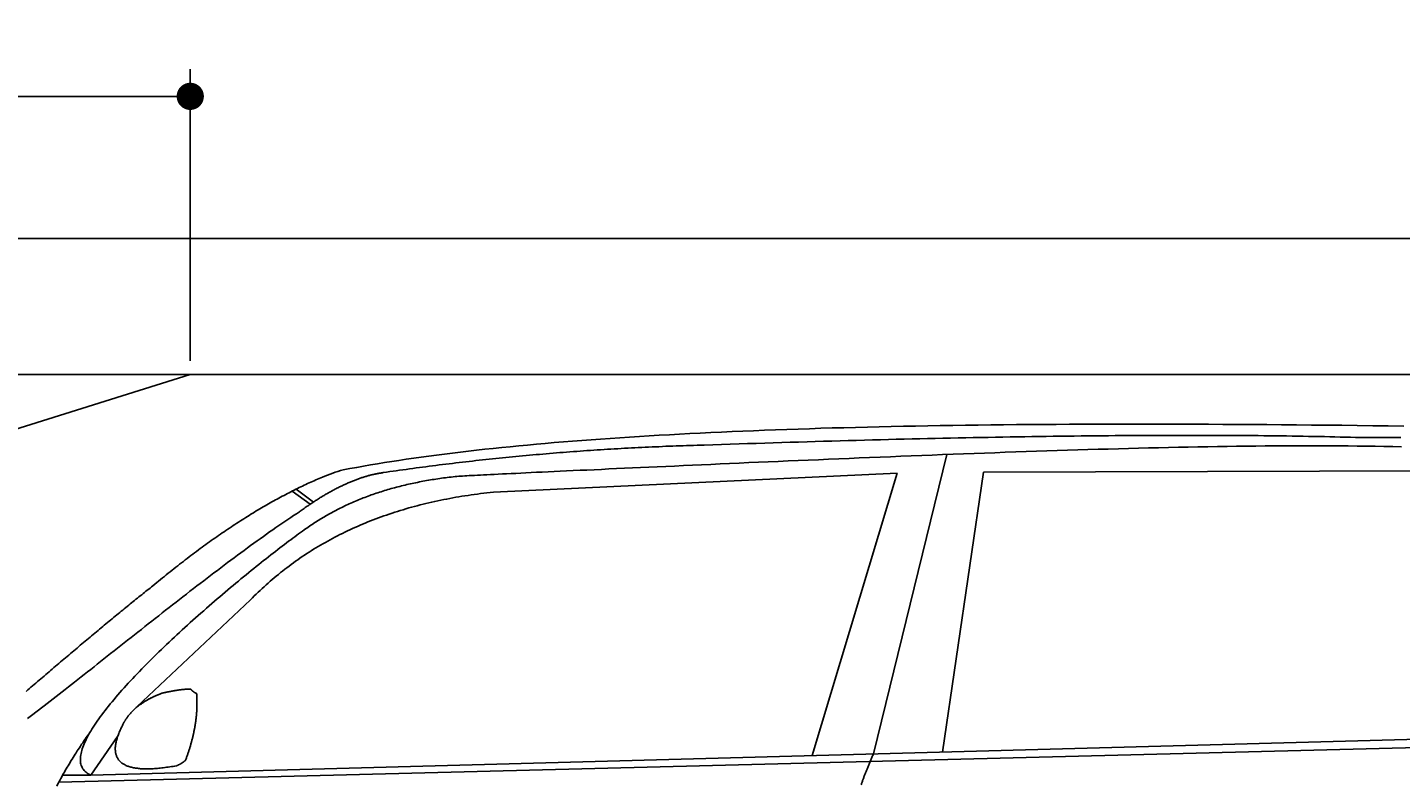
# Model space of a CAD drawing. Extents: x 562 to 7231, y 5817 to 11976.
# Tile 36 of 58: x 2434 to 4451, y 10863 to 11976. Entities that reach past the tile are written whole.
import ezdxf

# ---------------------------------------------------------------- set-up
doc = ezdxf.new("R2010")
doc.units = 0
doc.layers.get('0').update_dxf_attribs({"linetype": 'CONTINUOUS'})
doc.layers.get('DEFPOINTS').update_dxf_attribs({"linetype": 'CONTINUOUS'})
doc.layers.add('4', color=3, linetype='CONTINUOUS')
doc.layers.add('CAR', color=10, linetype='CONTINUOUS')
doc.styles.get("Standard").update_dxf_attribs({"font": 'ISOCP.SHX'})
doc.dimstyles.get("Standard").update_dxf_attribs({"dimscale": 5, "dimtxt": 0.18, "dimasz": 0.18, "dimexe": 0.18, "dimexo": 0.0625, "dimgap": 0.09, "dimtad": 0, "dimtih": 1, "dimtoh": 1, "dimzin": 0, "dimcen": 0.09, "dimazin": 3, "dimtfac": 1, "dimtofl": 0, "dimtmove": 0, "dimatfit": 3})

# ---------------------------------------------------------------- blocks, each defined once
blk = doc.blocks.new('PUNKT')
at = {"layer": '4', "color": 0, "linetype": 'BYBLOCK'}
blk.add_line((-0.5, 0), (-1, 0), dxfattribs=at)
at = {"layer": '4', "color": 0, "linetype": 'BYBLOCK', "const_width": 0.5}
blk.add_lwpolyline([(-0.25, 0, 1), (0.25, 0, 1)], format="xyb", close=True, dxfattribs=at)
blk = doc.blocks.new('*U26')
at = {"layer": '4', "color": 2}
blk.add_text('160', height=70, dxfattribs=at).set_placement((1806.2, 11904.6))
blk = doc.blocks.new('*D9')
at = {"layer": '4'}
for p, q in [((1072.8, 11485.9), (1072.8, 11914.6)), ((2672.8, 11485.9), (2672.8, 11914.6)), ((1112.8, 11874.6), (2632.8, 11874.6))]:
    blk.add_line(p, q, dxfattribs=at)
at = {"layer": 'DEFPOINTS', "color": 0}
for p in [(2672.8, 11874.6), (1072.8, 11465.9), (2672.8, 11465.9)]:
    blk.add_point(p, dxfattribs=at)
blk.add_blockref('*U26', (0, 0))
at = {"layer": '4', "xscale": 40, "yscale": 40, "zscale": 40, "rotation": 180}
blk.add_blockref('PUNKT', (1072.8, 11874.6), dxfattribs=at)
at = {"layer": '4', "xscale": 40, "yscale": 40, "zscale": 40}
blk.add_blockref('PUNKT', (2672.8, 11874.6), dxfattribs=at)

msp = doc.modelspace()

# ---------------------------------------------------------------- linework, layer by layer
for p, q in [((872.775, 11665.902), (6472.775, 11665.902)), ((6272.775, 11465.902), (1072.775, 11465.902)), ((1072.775, 10965.902), (2672.775, 11465.902))]:
    msp.add_line(p, q)
at = {"layer": 'CAR'}
for p, q in [((3784.008, 11348.413), (3676.356, 10908.532)), ((3711.351, 11320.752), (3118.064, 11293.056)), ((3586.347, 10906.089), (3711.351, 11320.752)), ((3777.977, 10911.289), (3837.895, 11322.21)), ((4539.644, 11324.559), (3837.895, 11322.21)), ((2828.368, 11297.548), (2853.766, 11278.566)), ((2822.622, 11294.679), (2848.685, 11275.181)), ((2761.302, 11134.891), (2594.62, 10978.003)), ((2479.776, 10867.166), (5122.245, 10934.307)), ((2526.504, 10877.327), (5177.467, 10949.268)), ((2566.113, 10934.062), (2526.504, 10877.327)), ((2526.504, 10877.327), (2485.266, 10877.305))]:
    msp.add_line(p, q, dxfattribs=at)
for points in [[(2897.59, 11325.7, 0), (2907.36, 11327.6, 0), (2917.25, 11329.4, 0), (2927.28, 11331.2, 0), (2937.43, 11333, 0), (2947.72, 11334.7, 0), (2958.14, 11336.4, 0), (2968.69, 11338.1, 0), (2979.37, 11339.7, 0), (2990.18, 11341.3, 0), (3001.13, 11342.9, 0), (3012.2, 11344.5, 0), (3023.41, 11346, 0), (3034.75, 11347.5, 0), (3046.23, 11349, 0), (3057.83, 11350.5, 0), (3069.57, 11351.9, 0), (3081.44, 11353.3, 0), (3093.45, 11354.7, 0), (3105.58, 11356, 0), (3117.86, 11357.3, 0), (3130.26, 11358.6, 0), (3142.8, 11359.9, 0), (3155.48, 11361.1, 0), (3168.28, 11362.3, 0), (3181.23, 11363.5, 0), (3194.3, 11364.7, 0), (3207.52, 11365.8, 0), (3220.86, 11366.9, 0), (3234.35, 11368, 0), (3247.96, 11369.1, 0), (3261.72, 11370.1, 0), (3275.61, 11371.1, 0), (3289.63, 11372.1, 0), (3303.79, 11373.1, 0), (3318.09, 11374, 0), (3332.53, 11374.9, 0), (3347.1, 11375.8, 0), (3361.81, 11376.7, 0), (3376.65, 11377.5, 0), (3391.63, 11378.3, 0), (3406.75, 11379.1, 0), (3422.01, 11379.9, 0), (3437.41, 11380.7, 0), (3452.94, 11381.4, 0), (3468.61, 11382.1, 0), (3484.42, 11382.8, 0), (3500.37, 11383.4, 0), (3516.46, 11384, 0), (3532.69, 11384.7, 0), (3549.05, 11385.2, 0), (3565.56, 11385.8, 0), (3582.2, 11386.3, 0), (3598.99, 11386.9, 0), (3615.91, 11387.4, 0), (3632.97, 11387.8, 0), (3650.18, 11388.3, 0), (3667.52, 11388.7, 0), (3685.01, 11389.1, 0), (3702.64, 11389.5, 0), (3720.4, 11389.9, 0), (3738.31, 11390.2, 0), (3756.36, 11390.6, 0), (3774.56, 11390.9, 0), (3792.89, 11391.2, 0), (3811.36, 11391.4, 0), (3829.98, 11391.7, 0), (3848.74, 11391.9, 0), (3867.64, 11392.1, 0), (3886.69, 11392.3, 0), (3905.88, 11392.4, 0), (3925.21, 11392.6, 0), (3944.68, 11392.7, 0), (3964.3, 11392.8, 0), (3984.06, 11392.9, 0), (4003.97, 11393, 0), (4024.01, 11393, 0), (4044.21, 11393, 0), (4064.55, 11393, 0), (4085.03, 11393, 0), (4105.65, 11393, 0), (4126.43, 11393, 0), (4147.34, 11392.9, 0), (4168.4, 11392.8, 0), (4189.61, 11392.7, 0), (4210.96, 11392.6, 0), (4232.46, 11392.5, 0), (4254.11, 11392.3, 0), (4275.9, 11392.1, 0), (4297.84, 11391.9, 0), (4319.92, 11391.7, 0), (4342.15, 11391.5, 0), (4364.53, 11391.3, 0), (4387.05, 11391, 0), (4409.73, 11390.7, 0), (4432.55, 11390.5, 0), (4455.51, 11390.1, 0)], [(4391.71, 11373.3, 0), (4384.34, 11373.5, 0), (4376.91, 11373.7, 0), (4369.42, 11373.9, 0), (4361.88, 11374, 0), (4354.27, 11374.2, 0), (4346.61, 11374.4, 0), (4338.88, 11374.6, 0), (4331.1, 11374.7, 0), (4323.26, 11374.9, 0), (4315.36, 11375, 0), (4307.4, 11375.2, 0), (4299.38, 11375.3, 0), (4291.3, 11375.4, 0), (4283.16, 11375.6, 0), (4274.97, 11375.7, 0), (4266.71, 11375.8, 0), (4258.4, 11375.9, 0), (4250.02, 11376, 0), (4241.59, 11376.1, 0), (4233.1, 11376.1, 0), (4224.54, 11376.2, 0), (4215.93, 11376.3, 0), (4207.26, 11376.3, 0), (4198.53, 11376.4, 0), (4189.75, 11376.4, 0), (4180.9, 11376.5, 0), (4171.99, 11376.5, 0), (4163.03, 11376.5, 0), (4154, 11376.5, 0), (4144.92, 11376.5, 0), (4135.77, 11376.5, 0), (4126.57, 11376.5, 0), (4117.31, 11376.5, 0), (4107.99, 11376.5, 0), (4098.61, 11376.5, 0), (4089.17, 11376.4, 0), (4079.67, 11376.4, 0), (4070.11, 11376.3, 0), (4060.49, 11376.3, 0), (4050.82, 11376.2, 0), (4041.08, 11376.2, 0), (4031.29, 11376.1, 0), (4021.43, 11376, 0), (4011.52, 11375.9, 0), (4001.55, 11375.8, 0), (3991.52, 11375.7, 0), (3981.43, 11375.6, 0), (3971.28, 11375.5, 0), (3961.07, 11375.4, 0), (3950.8, 11375.3, 0), (3940.48, 11375.1, 0), (3930.09, 11375, 0), (3919.64, 11374.8, 0), (3909.14, 11374.7, 0), (3898.58, 11374.5, 0), (3887.95, 11374.3, 0), (3877.27, 11374.2, 0), (3866.53, 11374, 0), (3855.73, 11373.8, 0), (3844.87, 11373.6, 0), (3833.95, 11373.4, 0), (3822.97, 11373.2, 0), (3811.94, 11372.9, 0), (3800.84, 11372.7, 0), (3789.69, 11372.5, 0), (3778.47, 11372.2, 0), (3767.2, 11372, 0), (3755.86, 11371.7, 0), (3744.47, 11371.5, 0), (3733.02, 11371.2, 0), (3721.51, 11370.9, 0), (3709.94, 11370.7, 0), (3698.31, 11370.4, 0), (3686.62, 11370.1, 0), (3674.88, 11369.8, 0), (3663.07, 11369.5, 0), (3651.21, 11369.1, 0), (3639.28, 11368.8, 0), (3627.3, 11368.5, 0), (3615.25, 11368.1, 0), (3603.15, 11367.8, 0), (3590.99, 11367.5, 0), (3578.77, 11367.1, 0), (3566.49, 11366.7, 0), (3554.15, 11366.4, 0), (3541.75, 11366, 0), (3529.3, 11365.6, 0), (3516.78, 11365.2, 0), (3504.2, 11364.8, 0), (3491.57, 11364.4, 0), (3478.88, 11364, 0), (3466.12, 11363.6, 0), (3453.31, 11363.1, 0), (3440.44, 11362.7, 0), (3427.51, 11362.3, 0)], [(3427.51, 11362.3, 0), (3422.4, 11362.1, 0), (3417.29, 11362, 0), (3412.19, 11361.8, 0), (3407.09, 11361.7, 0), (3401.99, 11361.5, 0), (3396.9, 11361.3, 0), (3391.81, 11361.1, 0), (3386.72, 11361, 0), (3381.64, 11360.8, 0), (3376.56, 11360.6, 0), (3371.48, 11360.4, 0), (3366.41, 11360.2, 0), (3361.34, 11359.9, 0), (3356.27, 11359.7, 0), (3351.2, 11359.5, 0), (3346.14, 11359.3, 0), (3341.08, 11359, 0), (3336.03, 11358.8, 0), (3330.97, 11358.5, 0), (3325.93, 11358.3, 0), (3320.88, 11358, 0), (3315.84, 11357.7, 0), (3310.8, 11357.5, 0), (3305.76, 11357.2, 0), (3300.73, 11356.9, 0), (3295.7, 11356.6, 0), (3290.67, 11356.3, 0), (3285.64, 11356, 0), (3280.62, 11355.7, 0), (3275.61, 11355.4, 0), (3270.59, 11355.1, 0), (3265.58, 11354.7, 0), (3260.57, 11354.4, 0), (3255.57, 11354.1, 0), (3250.56, 11353.7, 0), (3245.57, 11353.4, 0), (3240.57, 11353, 0), (3235.58, 11352.6, 0), (3230.59, 11352.3, 0), (3225.6, 11351.9, 0), (3220.62, 11351.5, 0), (3215.64, 11351.1, 0), (3210.66, 11350.7, 0), (3205.69, 11350.3, 0), (3200.72, 11349.9, 0), (3195.75, 11349.5, 0), (3190.79, 11349.1, 0), (3185.82, 11348.6, 0), (3180.87, 11348.2, 0), (3175.91, 11347.8, 0), (3170.96, 11347.3, 0), (3166.01, 11346.9, 0), (3161.07, 11346.4, 0), (3156.12, 11345.9, 0), (3151.18, 11345.5, 0), (3146.25, 11345, 0), (3141.32, 11344.5, 0), (3136.39, 11344, 0), (3131.46, 11343.5, 0), (3126.54, 11343, 0), (3121.62, 11342.5, 0), (3116.7, 11342, 0), (3111.78, 11341.5, 0), (3106.87, 11341, 0), (3101.97, 11340.5, 0), (3097.06, 11339.9, 0), (3092.16, 11339.4, 0), (3087.26, 11338.8, 0), (3082.37, 11338.3, 0), (3077.47, 11337.7, 0), (3072.59, 11337.2, 0), (3067.7, 11336.6, 0), (3062.82, 11336, 0), (3057.94, 11335.4, 0), (3053.06, 11334.8, 0), (3048.19, 11334.2, 0), (3043.32, 11333.6, 0), (3038.45, 11333, 0), (3033.59, 11332.4, 0), (3028.73, 11331.8, 0), (3023.87, 11331.2, 0), (3019.02, 11330.5, 0), (3014.17, 11329.9, 0), (3009.32, 11329.2, 0), (3004.47, 11328.6, 0), (2999.63, 11327.9, 0), (2994.79, 11327.3, 0), (2989.96, 11326.6, 0), (2985.13, 11325.9, 0), (2980.3, 11325.2, 0), (2975.47, 11324.6, 0), (2970.65, 11323.9, 0), (2965.83, 11323.2, 0), (2961.01, 11322.5, 0), (2956.2, 11321.8, 0)], [(3067.47, 11316.5, 0), (3070.08, 11316.7, 0), (3072.9, 11316.8, 0), (3075.93, 11317, 0), (3079.18, 11317.2, 0), (3082.66, 11317.3, 0), (3086.37, 11317.5, 0), (3090.33, 11317.7, 0), (3094.53, 11318, 0), (3098.99, 11318.2, 0), (3103.7, 11318.4, 0), (3108.67, 11318.7, 0), (3113.91, 11318.9, 0), (3119.42, 11319.2, 0), (3125.19, 11319.5, 0), (3131.25, 11319.8, 0), (3137.57, 11320.1, 0), (3144.18, 11320.4, 0), (3151.07, 11320.7, 0), (3158.24, 11321.1, 0), (3165.69, 11321.4, 0), (3173.42, 11321.8, 0), (3181.43, 11322.2, 0), (3189.73, 11322.6, 0), (3198.3, 11323, 0), (3207.16, 11323.4, 0), (3216.29, 11323.8, 0), (3225.7, 11324.3, 0), (3235.39, 11324.7, 0), (3245.34, 11325.2, 0), (3255.56, 11325.6, 0), (3266.04, 11326.1, 0), (3276.79, 11326.6, 0), (3287.79, 11327.1, 0), (3299.03, 11327.7, 0), (3310.53, 11328.2, 0), (3322.26, 11328.7, 0), (3334.22, 11329.3, 0), (3346.41, 11329.8, 0), (3358.82, 11330.4, 0), (3371.44, 11330.9, 0), (3384.27, 11331.5, 0), (3397.29, 11332.1, 0), (3410.5, 11332.7, 0), (3423.89, 11333.3, 0), (3437.45, 11333.9, 0), (3451.17, 11334.5, 0), (3465.05, 11335.1, 0), (3479.06, 11335.7, 0), (3493.21, 11336.4, 0), (3507.49, 11337, 0), (3521.89, 11337.6, 0), (3536.4, 11338.2, 0), (3551.02, 11338.9, 0), (3565.73, 11339.5, 0), (3580.53, 11340.1, 0), (3595.41, 11340.8, 0), (3610.37, 11341.4, 0), (3625.39, 11342, 0), (3640.47, 11342.7, 0), (3655.62, 11343.3, 0), (3670.8, 11343.9, 0), (3686.04, 11344.5, 0), (3701.3, 11345.2, 0), (3716.6, 11345.8, 0), (3731.92, 11346.4, 0), (3747.26, 11347, 0), (3762.62, 11347.6, 0), (3777.98, 11348.2, 0), (3793.35, 11348.8, 0), (3808.72, 11349.4, 0), (3824.08, 11349.9, 0), (3839.43, 11350.5, 0), (3854.76, 11351, 0), (3870.08, 11351.6, 0), (3885.37, 11352.1, 0), (3900.64, 11352.7, 0), (3915.87, 11353.2, 0), (3931.07, 11353.7, 0), (3946.24, 11354.2, 0), (3961.36, 11354.7, 0), (3976.44, 11355.1, 0), (3991.47, 11355.6, 0), (4006.45, 11356, 0), (4021.39, 11356.4, 0), (4036.26, 11356.9, 0), (4051.08, 11357.3, 0), (4065.84, 11357.6, 0), (4080.55, 11358, 0), (4095.18, 11358.4, 0), (4109.76, 11358.7, 0), (4124.27, 11359, 0), (4138.71, 11359.3, 0), (4153.09, 11359.6, 0), (4167.4, 11359.8, 0), (4181.64, 11360.1, 0), (4195.81, 11360.3, 0), (4209.91, 11360.5, 0), (4223.93, 11360.6, 0), (4237.89, 11360.8, 0), (4251.78, 11360.9, 0), (4265.6, 11361, 0), (4279.35, 11361.1, 0), (4293.03, 11361.1, 0), (4306.64, 11361.2, 0), (4320.19, 11361.2, 0), (4333.67, 11361.1, 0), (4347.08, 11361.1, 0), (4360.43, 11361, 0), (4373.72, 11360.9, 0), (4386.94, 11360.8, 0), (4400.1, 11360.6, 0), (4413.2, 11360.4, 0), (4426.24, 11360.2, 0), (4439.21, 11360, 0), (4452.13, 11359.7, 0)], [(4450.95, 11373.3, 0), (4441.17, 11373.3, 0), (4431.36, 11373.3, 0), (4421.5, 11373.3, 0), (4411.61, 11373.3, 0), (4401.68, 11373.3, 0), (4391.71, 11373.3, 0)], [(2956.2, 11321.8, 0), (2955.04, 11321.6, 0), (2953.87, 11321.4, 0), (2952.7, 11321.2, 0), (2951.53, 11321, 0), (2950.36, 11320.8, 0), (2949.18, 11320.6, 0), (2948, 11320.4, 0), (2946.82, 11320.2, 0), (2945.63, 11319.9, 0), (2944.45, 11319.7, 0), (2943.25, 11319.4, 0), (2942.06, 11319.1, 0), (2940.86, 11318.8, 0), (2939.66, 11318.6, 0), (2938.46, 11318.3, 0), (2937.26, 11318, 0), (2936.05, 11317.6, 0), (2934.84, 11317.3, 0), (2933.62, 11317, 0), (2932.41, 11316.6, 0), (2931.19, 11316.3, 0), (2929.97, 11315.9, 0), (2928.74, 11315.5, 0), (2927.51, 11315.2, 0), (2926.28, 11314.8, 0), (2925.05, 11314.4, 0), (2923.81, 11314, 0), (2922.57, 11313.5, 0), (2921.33, 11313.1, 0), (2920.09, 11312.7, 0), (2918.84, 11312.2, 0), (2917.59, 11311.8, 0), (2916.33, 11311.3, 0), (2915.08, 11310.8, 0), (2913.82, 11310.3, 0), (2912.55, 11309.8, 0), (2911.29, 11309.3, 0), (2910.02, 11308.8, 0), (2908.75, 11308.3, 0), (2907.48, 11307.8, 0), (2906.2, 11307.2, 0), (2904.92, 11306.7, 0), (2903.64, 11306.1, 0), (2902.35, 11305.5, 0), (2901.07, 11305, 0), (2899.78, 11304.4, 0), (2898.48, 11303.8, 0), (2897.19, 11303.2, 0), (2895.89, 11302.6, 0), (2894.59, 11301.9, 0), (2893.28, 11301.3, 0), (2891.97, 11300.7, 0), (2890.66, 11300, 0), (2889.35, 11299.3, 0), (2888.03, 11298.7, 0), (2886.71, 11298, 0), (2885.39, 11297.3, 0), (2884.07, 11296.6, 0), (2882.74, 11295.9, 0), (2881.41, 11295.2, 0), (2880.07, 11294.4, 0), (2878.74, 11293.7, 0), (2877.4, 11293, 0), (2876.06, 11292.2, 0), (2874.71, 11291.4, 0), (2873.36, 11290.7, 0), (2872.01, 11289.9, 0), (2870.66, 11289.1, 0), (2869.3, 11288.3, 0), (2867.95, 11287.5, 0), (2866.58, 11286.7, 0), (2865.22, 11285.8, 0), (2863.85, 11285, 0), (2862.48, 11284.1, 0), (2861.11, 11283.3, 0), (2859.73, 11282.4, 0), (2858.35, 11281.5, 0), (2856.97, 11280.7, 0), (2855.59, 11279.8, 0), (2854.2, 11278.8, 0), (2852.81, 11277.9, 0), (2851.41, 11277, 0), (2850.02, 11276.1, 0), (2848.62, 11275.1, 0), (2847.22, 11274.2, 0), (2845.81, 11273.2, 0), (2844.41, 11272.3, 0), (2842.99, 11271.3, 0), (2841.58, 11270.3, 0), (2840.17, 11269.3, 0), (2838.75, 11268.3, 0), (2837.33, 11267.3, 0), (2835.9, 11266.2, 0), (2834.47, 11265.2, 0), (2833.04, 11264.2, 0)], [(2840.11, 11237.6, 0), (2842.03, 11239, 0), (2843.95, 11240.3, 0), (2845.89, 11241.7, 0), (2847.83, 11243, 0), (2849.79, 11244.4, 0), (2851.76, 11245.7, 0), (2853.73, 11247, 0), (2855.72, 11248.3, 0), (2857.72, 11249.6, 0), (2859.72, 11250.8, 0), (2861.74, 11252.1, 0), (2863.77, 11253.3, 0), (2865.81, 11254.6, 0), (2867.85, 11255.8, 0), (2869.91, 11257, 0), (2871.98, 11258.2, 0), (2874.06, 11259.4, 0), (2876.15, 11260.6, 0), (2878.24, 11261.7, 0), (2880.35, 11262.9, 0), (2882.47, 11264, 0), (2884.6, 11265.2, 0), (2886.74, 11266.3, 0), (2888.89, 11267.4, 0), (2891.05, 11268.5, 0), (2893.22, 11269.6, 0), (2895.4, 11270.7, 0), (2897.59, 11271.7, 0), (2899.79, 11272.8, 0), (2902, 11273.8, 0), (2904.22, 11274.8, 0), (2906.45, 11275.9, 0), (2908.69, 11276.9, 0), (2910.94, 11277.9, 0), (2913.2, 11278.8, 0), (2915.47, 11279.8, 0), (2917.75, 11280.8, 0), (2920.05, 11281.7, 0), (2922.35, 11282.6, 0), (2924.66, 11283.6, 0), (2926.98, 11284.5, 0), (2929.31, 11285.4, 0), (2931.66, 11286.3, 0), (2934.01, 11287.1, 0), (2936.37, 11288, 0), (2938.75, 11288.9, 0), (2941.13, 11289.7, 0), (2943.52, 11290.5, 0), (2945.93, 11291.4, 0), (2948.34, 11292.2, 0), (2950.76, 11293, 0), (2953.2, 11293.7, 0), (2955.64, 11294.5, 0), (2958.1, 11295.3, 0), (2960.56, 11296, 0), (2963.03, 11296.8, 0), (2965.52, 11297.5, 0), (2968.01, 11298.2, 0), (2970.52, 11298.9, 0), (2973.03, 11299.6, 0), (2975.56, 11300.3, 0), (2978.1, 11301, 0), (2980.64, 11301.6, 0), (2983.2, 11302.3, 0), (2985.76, 11302.9, 0), (2988.34, 11303.5, 0), (2990.93, 11304.1, 0), (2993.52, 11304.7, 0), (2996.13, 11305.3, 0), (2998.75, 11305.9, 0), (3001.37, 11306.5, 0), (3004.01, 11307, 0), (3006.66, 11307.5, 0), (3009.32, 11308.1, 0), (3011.98, 11308.6, 0), (3014.66, 11309.1, 0), (3017.35, 11309.6, 0), (3020.05, 11310.1, 0), (3022.76, 11310.5, 0), (3025.48, 11311, 0), (3028.2, 11311.5, 0), (3030.94, 11311.9, 0), (3033.69, 11312.3, 0), (3036.45, 11312.7, 0), (3039.22, 11313.1, 0), (3042, 11313.5, 0), (3044.79, 11313.9, 0), (3047.59, 11314.3, 0), (3050.4, 11314.6, 0), (3053.22, 11315, 0), (3056.05, 11315.3, 0), (3058.89, 11315.6, 0), (3061.74, 11315.9, 0), (3064.6, 11316.2, 0), (3067.47, 11316.5, 0)], [(2617.76, 11155.4, 0), (2620.61, 11157.7, 0), (2623.45, 11160.1, 0), (2626.28, 11162.4, 0), (2629.11, 11164.7, 0), (2631.94, 11167, 0), (2634.76, 11169.3, 0), (2637.57, 11171.6, 0), (2640.38, 11173.9, 0), (2643.19, 11176.1, 0), (2645.99, 11178.4, 0), (2648.79, 11180.6, 0), (2651.58, 11182.8, 0), (2654.37, 11185, 0), (2657.15, 11187.1, 0), (2659.93, 11189.3, 0), (2662.7, 11191.4, 0), (2665.47, 11193.6, 0), (2668.23, 11195.7, 0), (2670.99, 11197.8, 0), (2673.75, 11199.9, 0), (2676.5, 11202, 0), (2679.24, 11204, 0), (2681.98, 11206.1, 0), (2684.72, 11208.1, 0), (2687.45, 11210.1, 0), (2690.18, 11212.1, 0), (2692.9, 11214.1, 0), (2695.62, 11216.1, 0), (2698.33, 11218, 0), (2701.04, 11220, 0), (2703.74, 11221.9, 0), (2706.44, 11223.8, 0), (2709.13, 11225.7, 0), (2711.82, 11227.6, 0), (2714.5, 11229.4, 0), (2717.18, 11231.3, 0), (2719.86, 11233.1, 0), (2722.53, 11235, 0), (2725.19, 11236.8, 0), (2727.85, 11238.6, 0), (2730.51, 11240.4, 0), (2733.16, 11242.1, 0), (2735.81, 11243.9, 0), (2738.45, 11245.6, 0), (2741.09, 11247.3, 0), (2743.72, 11249.1, 0), (2746.35, 11250.8, 0), (2748.97, 11252.4, 0), (2751.59, 11254.1, 0), (2754.2, 11255.8, 0), (2756.81, 11257.4, 0), (2759.41, 11259, 0), (2762.01, 11260.6, 0), (2764.61, 11262.2, 0), (2767.2, 11263.8, 0), (2769.78, 11265.4, 0), (2772.37, 11266.9, 0), (2774.94, 11268.4, 0), (2777.51, 11270, 0), (2780.08, 11271.5, 0), (2782.64, 11273, 0), (2785.2, 11274.4, 0), (2787.75, 11275.9, 0), (2790.3, 11277.4, 0), (2792.84, 11278.8, 0), (2795.38, 11280.2, 0), (2797.92, 11281.6, 0), (2800.44, 11283, 0), (2802.97, 11284.4, 0), (2805.49, 11285.7, 0), (2808, 11287.1, 0), (2810.51, 11288.4, 0), (2813.02, 11289.7, 0), (2815.52, 11291, 0), (2818.02, 11292.3, 0), (2820.51, 11293.6, 0), (2823, 11294.9, 0), (2825.48, 11296.1, 0), (2827.96, 11297.3, 0), (2830.43, 11298.6, 0), (2832.9, 11299.8, 0), (2835.36, 11301, 0), (2837.82, 11302.1, 0), (2840.27, 11303.3, 0), (2842.72, 11304.4, 0), (2845.17, 11305.6, 0), (2847.61, 11306.7, 0), (2850.04, 11307.8, 0), (2852.47, 11308.9, 0), (2854.9, 11309.9, 0), (2857.32, 11311, 0), (2859.74, 11312, 0), (2862.15, 11313.1, 0), (2864.55, 11314.1, 0), (2866.96, 11315.1, 0)], [(3118.06, 11293.1, 0), (3113.35, 11292.6, 0), (3108.65, 11292, 0), (3103.97, 11291.5, 0), (3099.32, 11290.9, 0), (3094.68, 11290.3, 0), (3090.06, 11289.7, 0), (3085.47, 11289.1, 0), (3080.9, 11288.4, 0), (3076.34, 11287.7, 0), (3071.81, 11287, 0), (3067.3, 11286.2, 0), (3062.8, 11285.5, 0), (3058.33, 11284.7, 0), (3053.88, 11283.8, 0), (3049.45, 11283, 0), (3045.04, 11282.1, 0), (3040.65, 11281.2, 0), (3036.28, 11280.3, 0), (3031.93, 11279.4, 0), (3027.6, 11278.4, 0), (3023.29, 11277.4, 0), (3019, 11276.4, 0), (3014.74, 11275.3, 0), (3010.49, 11274.3, 0), (3006.26, 11273.2, 0), (3002.06, 11272.1, 0), (2997.87, 11270.9, 0), (2993.71, 11269.8, 0), (2989.56, 11268.6, 0), (2985.44, 11267.3, 0), (2981.33, 11266.1, 0), (2977.25, 11264.8, 0), (2973.19, 11263.5, 0), (2969.15, 11262.2, 0), (2965.13, 11260.9, 0), (2961.12, 11259.5, 0), (2957.14, 11258.1, 0), (2953.18, 11256.7, 0), (2949.24, 11255.3, 0), (2945.32, 11253.8, 0), (2941.43, 11252.3, 0), (2937.55, 11250.8, 0), (2933.69, 11249.3, 0), (2929.85, 11247.7, 0), (2926.04, 11246.1, 0), (2922.24, 11244.5, 0), (2918.46, 11242.8, 0), (2914.71, 11241.2, 0), (2910.97, 11239.5, 0), (2907.26, 11237.8, 0), (2903.57, 11236, 0), (2899.89, 11234.3, 0), (2896.24, 11232.5, 0), (2892.61, 11230.7, 0), (2888.99, 11228.8, 0), (2885.4, 11227, 0), (2881.83, 11225.1, 0), (2878.28, 11223.2, 0), (2874.75, 11221.2, 0), (2871.24, 11219.3, 0), (2867.75, 11217.3, 0), (2864.28, 11215.3, 0), (2860.83, 11213.2, 0), (2857.41, 11211.2, 0), (2854, 11209.1, 0), (2850.61, 11207, 0), (2847.25, 11204.8, 0), (2843.9, 11202.7, 0), (2840.58, 11200.5, 0), (2837.27, 11198.3, 0), (2833.99, 11196, 0), (2830.72, 11193.8, 0), (2827.48, 11191.5, 0), (2824.26, 11189.2, 0), (2821.05, 11186.8, 0), (2817.87, 11184.5, 0), (2814.71, 11182.1, 0), (2811.57, 11179.7, 0), (2808.45, 11177.2, 0), (2805.35, 11174.8, 0), (2802.27, 11172.3, 0), (2799.21, 11169.8, 0), (2796.17, 11167.2, 0), (2793.15, 11164.7, 0), (2790.15, 11162.1, 0), (2787.18, 11159.5, 0), (2784.22, 11156.9, 0), (2781.28, 11154.2, 0), (2778.37, 11151.5, 0), (2775.47, 11148.8, 0), (2772.6, 11146.1, 0), (2769.74, 11143.3, 0), (2766.91, 11140.5, 0), (2764.09, 11137.7, 0), (2761.3, 11134.9, 0)], [(2433.59, 10960.4, 0), (2437.59, 10963.4, 0), (2441.64, 10966.5, 0), (2445.73, 10969.6, 0), (2449.88, 10972.8, 0), (2454.08, 10976, 0), (2458.32, 10979.3, 0), (2462.6, 10982.6, 0), (2466.93, 10985.9, 0), (2471.3, 10989.3, 0), (2475.71, 10992.8, 0), (2480.16, 10996.2, 0), (2484.65, 10999.7, 0), (2489.18, 11003.3, 0), (2493.74, 11006.8, 0), (2498.34, 11010.4, 0), (2502.98, 11014.1, 0), (2507.64, 11017.8, 0), (2512.34, 11021.5, 0), (2517.07, 11025.2, 0), (2521.82, 11028.9, 0), (2526.61, 11032.7, 0), (2531.42, 11036.5, 0), (2536.26, 11040.3, 0), (2541.12, 11044.2, 0), (2546.01, 11048.1, 0), (2550.92, 11051.9, 0), (2555.85, 11055.9, 0), (2560.8, 11059.8, 0), (2565.76, 11063.7, 0), (2570.75, 11067.6, 0), (2575.75, 11071.6, 0), (2580.77, 11075.6, 0), (2585.8, 11079.6, 0), (2590.84, 11083.5, 0), (2595.89, 11087.5, 0), (2600.96, 11091.5, 0), (2606.03, 11095.5, 0), (2611.11, 11099.5, 0), (2616.2, 11103.6, 0), (2621.3, 11107.6, 0), (2626.4, 11111.6, 0), (2631.5, 11115.6, 0), (2636.6, 11119.6, 0), (2641.71, 11123.6, 0), (2646.81, 11127.6, 0), (2651.92, 11131.5, 0), (2657.02, 11135.5, 0), (2662.11, 11139.5, 0), (2667.2, 11143.4, 0), (2672.29, 11147.4, 0), (2677.37, 11151.3, 0), (2682.44, 11155.2, 0), (2687.5, 11159.1, 0), (2692.55, 11163, 0), (2697.58, 11166.8, 0), (2702.6, 11170.6, 0), (2707.61, 11174.5, 0), (2712.61, 11178.2, 0), (2717.58, 11182, 0), (2722.54, 11185.7, 0), (2727.48, 11189.5, 0), (2732.4, 11193.1, 0), (2737.3, 11196.8, 0), (2742.17, 11200.4, 0), (2747.02, 11204, 0), (2751.84, 11207.5, 0), (2756.64, 11211.1, 0), (2761.41, 11214.5, 0), (2766.16, 11218, 0), (2770.87, 11221.4, 0), (2775.55, 11224.7, 0), (2780.2, 11228.1, 0), (2784.81, 11231.3, 0), (2789.4, 11234.6, 0), (2793.94, 11237.8, 0), (2798.45, 11240.9, 0), (2802.92, 11244, 0), (2807.35, 11247, 0), (2811.74, 11250, 0), (2816.09, 11253, 0), (2820.4, 11255.8, 0), (2824.66, 11258.7, 0), (2828.87, 11261.4, 0), (2833.04, 11264.2, 0)], [(2526.5, 10877.3, 0), (2524.59, 10878.3, 0), (2522.81, 10879.3, 0), (2521.16, 10880.3, 0), (2519.65, 10881.5, 0), (2518.27, 10882.7, 0), (2517.02, 10884, 0), (2515.9, 10885.4, 0), (2514.91, 10886.8, 0), (2514.04, 10888.3, 0), (2513.29, 10889.9, 0), (2512.67, 10891.6, 0), (2512.17, 10893.3, 0), (2511.79, 10895, 0), (2511.52, 10896.9, 0), (2511.37, 10898.8, 0), (2511.34, 10900.7, 0), (2511.41, 10902.7, 0), (2511.6, 10904.8, 0), (2511.9, 10906.9, 0), (2512.3, 10909.1, 0), (2512.81, 10911.3, 0), (2513.43, 10913.6, 0), (2514.14, 10916, 0), (2514.96, 10918.4, 0), (2515.88, 10920.8, 0), (2516.9, 10923.3, 0), (2518.01, 10925.9, 0), (2519.22, 10928.4, 0), (2520.52, 10931.1, 0), (2521.91, 10933.8, 0), (2523.4, 10936.5, 0), (2524.97, 10939.3, 0), (2526.63, 10942.1, 0), (2528.37, 10944.9, 0), (2530.2, 10947.8, 0), (2532.1, 10950.7, 0), (2534.09, 10953.7, 0), (2536.16, 10956.7, 0), (2538.31, 10959.8, 0), (2540.53, 10962.8, 0), (2542.82, 10965.9, 0), (2545.19, 10969.1, 0), (2547.62, 10972.3, 0), (2550.13, 10975.5, 0), (2552.7, 10978.7, 0), (2555.34, 10981.9, 0), (2558.05, 10985.2, 0), (2560.81, 10988.5, 0), (2563.64, 10991.9, 0), (2566.53, 10995.2, 0), (2569.47, 10998.6, 0), (2572.47, 11002, 0), (2575.53, 11005.4, 0), (2578.64, 11008.9, 0), (2581.8, 11012.3, 0), (2585.01, 11015.8, 0), (2588.27, 11019.3, 0), (2591.57, 11022.8, 0), (2594.92, 11026.3, 0), (2598.31, 11029.8, 0), (2601.75, 11033.4, 0), (2605.22, 11036.9, 0), (2608.74, 11040.5, 0), (2612.29, 11044.1, 0), (2615.87, 11047.6, 0), (2619.49, 11051.2, 0), (2623.14, 11054.8, 0), (2626.82, 11058.4, 0), (2630.53, 11062, 0), (2634.27, 11065.6, 0), (2638.04, 11069.2, 0), (2641.82, 11072.8, 0), (2645.63, 11076.4, 0), (2649.46, 11079.9, 0), (2653.31, 11083.5, 0), (2657.18, 11087.1, 0), (2661.07, 11090.7, 0), (2664.96, 11094.3, 0), (2668.87, 11097.8, 0), (2672.8, 11101.4, 0), (2676.73, 11104.9, 0), (2680.67, 11108.4, 0), (2684.61, 11111.9, 0), (2688.56, 11115.4, 0), (2692.52, 11118.9, 0), (2696.47, 11122.4, 0), (2700.43, 11125.9, 0), (2704.38, 11129.3, 0), (2708.33, 11132.7, 0), (2712.28, 11136.1, 0), (2716.22, 11139.5, 0), (2720.15, 11142.8, 0), (2724.07, 11146.2, 0), (2727.98, 11149.5, 0), (2731.87, 11152.8, 0), (2735.76, 11156, 0), (2739.62, 11159.2, 0), (2743.47, 11162.4, 0), (2747.3, 11165.6, 0), (2751.11, 11168.7, 0), (2754.89, 11171.8, 0), (2758.65, 11174.9, 0), (2762.39, 11177.9, 0), (2766.1, 11180.9, 0), (2769.78, 11183.9, 0), (2773.42, 11186.8, 0), (2777.04, 11189.7, 0), (2780.62, 11192.5, 0), (2784.17, 11195.3, 0), (2787.68, 11198.1, 0), (2791.15, 11200.8, 0), (2794.58, 11203.5, 0), (2797.97, 11206.1, 0), (2801.31, 11208.7, 0), (2804.61, 11211.3, 0), (2807.87, 11213.7, 0), (2811.07, 11216.2, 0), (2814.23, 11218.6, 0), (2817.33, 11220.9, 0), (2820.38, 11223.2, 0), (2823.38, 11225.4, 0), (2826.32, 11227.6, 0), (2829.2, 11229.7, 0), (2832.02, 11231.8, 0), (2834.78, 11233.8, 0), (2837.48, 11235.7, 0), (2840.11, 11237.6, 0)], [(2617.76, 11155.4, 0), (2615.76, 11153.8, 0), (2613.75, 11152.2, 0), (2611.72, 11150.6, 0), (2609.69, 11149, 0), (2607.65, 11147.4, 0), (2605.59, 11145.7, 0), (2603.53, 11144.1, 0), (2601.46, 11142.4, 0), (2599.37, 11140.7, 0), (2597.28, 11139.1, 0), (2595.18, 11137.4, 0), (2593.06, 11135.7, 0), (2590.94, 11134, 0), (2588.81, 11132.2, 0), (2586.67, 11130.5, 0), (2584.52, 11128.8, 0), (2582.36, 11127, 0), (2580.19, 11125.2, 0), (2578.01, 11123.5, 0), (2575.82, 11121.7, 0), (2573.62, 11119.9, 0), (2571.41, 11118.1, 0), (2569.19, 11116.3, 0), (2566.97, 11114.4, 0), (2564.73, 11112.6, 0), (2562.49, 11110.7, 0), (2560.24, 11108.9, 0), (2557.98, 11107, 0), (2555.71, 11105.2, 0), (2553.43, 11103.3, 0), (2551.15, 11101.4, 0), (2548.86, 11099.5, 0), (2546.56, 11097.6, 0), (2544.25, 11095.7, 0), (2541.93, 11093.7, 0), (2539.61, 11091.8, 0), (2537.28, 11089.9, 0), (2534.94, 11087.9, 0), (2532.6, 11086, 0), (2530.25, 11084, 0), (2527.9, 11082, 0), (2525.53, 11080.1, 0), (2523.17, 11078.1, 0), (2520.79, 11076.1, 0), (2518.42, 11074.1, 0), (2516.03, 11072.1, 0), (2513.64, 11070.1, 0), (2511.25, 11068.1, 0), (2508.85, 11066, 0), (2506.45, 11064, 0), (2504.05, 11062, 0), (2501.64, 11060, 0), (2499.23, 11057.9, 0), (2496.81, 11055.9, 0), (2494.4, 11053.8, 0), (2491.98, 11051.8, 0), (2489.55, 11049.7, 0), (2487.13, 11047.7, 0), (2484.71, 11045.6, 0), (2482.28, 11043.6, 0), (2479.85, 11041.5, 0), (2477.43, 11039.4, 0), (2475, 11037.4, 0), (2472.57, 11035.3, 0), (2470.15, 11033.2, 0), (2467.72, 11031.2, 0), (2465.3, 11029.1, 0), (2462.88, 11027, 0), (2460.46, 11025, 0), (2458.04, 11022.9, 0), (2455.63, 11020.8, 0), (2453.21, 11018.8, 0), (2450.81, 11016.7, 0), (2448.4, 11014.7, 0), (2446.01, 11012.6, 0), (2443.61, 11010.5, 0), (2441.23, 11008.5, 0), (2438.84, 11006.4, 0), (2436.47, 11004.4, 0), (2434.1, 11002.4, 0), (2431.74, 11000.3, 0)], [(2573.9, 10951.9, 0), (2574.24, 10952.6, 0), (2574.58, 10953.2, 0), (2574.92, 10953.9, 0), (2575.27, 10954.5, 0), (2575.63, 10955.1, 0), (2575.99, 10955.7, 0), (2576.36, 10956.4, 0), (2576.74, 10957, 0), (2577.12, 10957.6, 0), (2577.5, 10958.2, 0), (2577.9, 10958.8, 0), (2578.29, 10959.4, 0), (2578.7, 10960, 0), (2579.11, 10960.6, 0), (2579.53, 10961.2, 0), (2579.95, 10961.8, 0), (2580.38, 10962.4, 0), (2580.81, 10963, 0), (2581.25, 10963.6, 0), (2581.69, 10964.2, 0), (2582.15, 10964.7, 0), (2582.6, 10965.3, 0), (2583.07, 10965.9, 0), (2583.54, 10966.5, 0), (2584.01, 10967, 0), (2584.49, 10967.6, 0), (2584.98, 10968.1, 0), (2585.47, 10968.7, 0), (2585.97, 10969.2, 0), (2586.48, 10969.8, 0), (2586.99, 10970.3, 0), (2587.5, 10970.9, 0), (2588.03, 10971.4, 0), (2588.55, 10971.9, 0), (2589.09, 10972.4, 0), (2589.63, 10973, 0), (2590.17, 10973.5, 0), (2590.73, 10974, 0), (2591.28, 10974.5, 0), (2591.85, 10975, 0), (2592.42, 10975.5, 0), (2592.99, 10976, 0), (2593.57, 10976.5, 0), (2594.16, 10977, 0), (2594.75, 10977.5, 0), (2595.35, 10978, 0), (2595.96, 10978.5, 0), (2596.57, 10979, 0), (2597.19, 10979.5, 0), (2597.81, 10980, 0), (2598.44, 10980.4, 0), (2599.07, 10980.9, 0), (2599.71, 10981.4, 0), (2600.36, 10981.8, 0), (2601.01, 10982.3, 0), (2601.67, 10982.7, 0), (2602.33, 10983.2, 0), (2603, 10983.6, 0), (2603.68, 10984.1, 0), (2604.36, 10984.5, 0), (2605.05, 10985, 0), (2605.74, 10985.4, 0), (2606.44, 10985.8, 0), (2607.15, 10986.3, 0), (2607.86, 10986.7, 0), (2608.57, 10987.1, 0), (2609.3, 10987.5, 0), (2610.03, 10987.9, 0), (2610.76, 10988.3, 0), (2611.5, 10988.8, 0), (2612.25, 10989.2, 0), (2613, 10989.6, 0), (2613.76, 10990, 0), (2614.52, 10990.4, 0), (2615.29, 10990.7, 0), (2616.07, 10991.1, 0), (2616.85, 10991.5, 0), (2617.64, 10991.9, 0), (2618.43, 10992.3, 0), (2619.23, 10992.6, 0), (2620.04, 10993, 0), (2620.85, 10993.4, 0), (2621.67, 10993.7, 0), (2622.49, 10994.1, 0), (2623.32, 10994.5, 0), (2624.15, 10994.8, 0), (2625, 10995.2, 0), (2625.84, 10995.5, 0), (2626.7, 10995.8, 0), (2627.55, 10996.2, 0), (2628.42, 10996.5, 0), (2629.29, 10996.9, 0), (2630.17, 10997.2, 0), (2631.05, 10997.5, 0), (2631.94, 10997.8, 0)], [(2631.94, 10997.8, 0), (2632.54, 10998, 0), (2633.13, 10998.1, 0), (2633.72, 10998.2, 0), (2634.31, 10998.4, 0), (2634.9, 10998.5, 0), (2635.48, 10998.6, 0), (2636.06, 10998.7, 0), (2636.63, 10998.9, 0), (2637.21, 10999, 0), (2637.77, 10999.1, 0), (2638.34, 10999.2, 0), (2638.9, 10999.4, 0), (2639.46, 10999.5, 0), (2640.01, 10999.6, 0), (2640.56, 10999.7, 0), (2641.11, 10999.8, 0), (2641.65, 10999.9, 0), (2642.19, 11000, 0), (2642.73, 11000.1, 0), (2643.26, 11000.2, 0), (2643.79, 11000.3, 0), (2644.32, 11000.4, 0), (2644.84, 11000.5, 0), (2645.36, 11000.6, 0), (2645.88, 11000.7, 0), (2646.39, 11000.8, 0), (2646.9, 11000.9, 0), (2647.41, 11001, 0), (2647.91, 11001.1, 0), (2648.41, 11001.2, 0), (2648.9, 11001.3, 0), (2649.4, 11001.4, 0), (2649.88, 11001.5, 0), (2650.37, 11001.5, 0), (2650.85, 11001.6, 0), (2651.33, 11001.7, 0), (2651.8, 11001.8, 0), (2652.28, 11001.9, 0), (2652.74, 11001.9, 0), (2653.21, 11002, 0), (2653.67, 11002.1, 0), (2654.13, 11002.1, 0), (2654.58, 11002.2, 0), (2655.03, 11002.3, 0), (2655.48, 11002.3, 0), (2655.92, 11002.4, 0), (2656.36, 11002.5, 0), (2656.8, 11002.5, 0), (2657.23, 11002.6, 0), (2657.66, 11002.6, 0), (2658.09, 11002.7, 0), (2658.51, 11002.7, 0), (2658.93, 11002.8, 0), (2659.34, 11002.8, 0), (2659.75, 11002.9, 0), (2660.16, 11002.9, 0), (2660.57, 11003, 0), (2660.97, 11003, 0), (2661.37, 11003.1, 0), (2661.76, 11003.1, 0), (2662.16, 11003.1, 0), (2662.54, 11003.2, 0), (2662.93, 11003.2, 0), (2663.31, 11003.3, 0), (2663.69, 11003.3, 0), (2664.06, 11003.3, 0), (2664.43, 11003.3, 0), (2664.8, 11003.4, 0), (2665.16, 11003.4, 0), (2665.52, 11003.4, 0), (2665.88, 11003.4, 0), (2666.23, 11003.5, 0), (2666.58, 11003.5, 0), (2666.93, 11003.5, 0), (2667.27, 11003.5, 0), (2667.61, 11003.5, 0), (2667.95, 11003.5, 0), (2668.28, 11003.5, 0), (2668.61, 11003.6, 0), (2668.94, 11003.6, 0), (2669.26, 11003.6, 0), (2669.58, 11003.6, 0), (2669.89, 11003.6, 0), (2670.2, 11003.6, 0), (2670.51, 11003.6, 0), (2670.82, 11003.6, 0), (2671.12, 11003.6, 0), (2671.42, 11003.6, 0), (2671.71, 11003.5, 0), (2672, 11003.5, 0), (2672.29, 11003.5, 0), (2672.57, 11003.5, 0), (2672.85, 11003.5, 0), (2673.13, 11003.5, 0), (2673.41, 11003.5, 0)], [(2665.86, 10899.2, 0), (2666.28, 10900.3, 0), (2666.69, 10901.4, 0), (2667.1, 10902.5, 0), (2667.5, 10903.6, 0), (2667.9, 10904.8, 0), (2668.29, 10905.9, 0), (2668.67, 10907, 0), (2669.06, 10908.1, 0), (2669.43, 10909.2, 0), (2669.8, 10910.3, 0), (2670.17, 10911.4, 0), (2670.53, 10912.5, 0), (2670.88, 10913.6, 0), (2671.23, 10914.7, 0), (2671.58, 10915.8, 0), (2671.92, 10916.9, 0), (2672.25, 10918, 0), (2672.58, 10919.1, 0), (2672.9, 10920.2, 0), (2673.22, 10921.3, 0), (2673.53, 10922.4, 0), (2673.84, 10923.5, 0), (2674.14, 10924.6, 0), (2674.44, 10925.7, 0), (2674.73, 10926.7, 0), (2675.02, 10927.8, 0), (2675.3, 10928.9, 0), (2675.57, 10930, 0), (2675.85, 10931, 0), (2676.11, 10932.1, 0), (2676.37, 10933.2, 0), (2676.63, 10934.2, 0), (2676.87, 10935.3, 0), (2677.12, 10936.4, 0), (2677.36, 10937.4, 0), (2677.59, 10938.5, 0), (2677.82, 10939.5, 0), (2678.04, 10940.6, 0), (2678.26, 10941.6, 0), (2678.47, 10942.7, 0), (2678.68, 10943.7, 0), (2678.88, 10944.8, 0), (2679.08, 10945.8, 0), (2679.27, 10946.9, 0), (2679.46, 10947.9, 0), (2679.64, 10949, 0), (2679.82, 10950, 0), (2679.99, 10951, 0), (2680.15, 10952.1, 0), (2680.31, 10953.1, 0), (2680.47, 10954.1, 0), (2680.62, 10955.2, 0), (2680.76, 10956.2, 0), (2680.9, 10957.2, 0), (2681.03, 10958.2, 0), (2681.16, 10959.2, 0), (2681.28, 10960.3, 0), (2681.4, 10961.3, 0), (2681.51, 10962.3, 0), (2681.62, 10963.3, 0), (2681.72, 10964.3, 0), (2681.82, 10965.3, 0), (2681.91, 10966.3, 0), (2682, 10967.3, 0), (2682.08, 10968.3, 0), (2682.15, 10969.3, 0), (2682.22, 10970.3, 0), (2682.29, 10971.3, 0), (2682.35, 10972.3, 0), (2682.4, 10973.3, 0), (2682.45, 10974.3, 0), (2682.5, 10975.3, 0), (2682.54, 10976.3, 0), (2682.57, 10977.3, 0), (2682.6, 10978.3, 0), (2682.62, 10979.2, 0), (2682.64, 10980.2, 0), (2682.65, 10981.2, 0), (2682.66, 10982.2, 0), (2682.66, 10983.1, 0), (2682.66, 10984.1, 0), (2682.65, 10985.1, 0), (2682.63, 10986, 0), (2682.61, 10987, 0), (2682.59, 10988, 0), (2682.56, 10988.9, 0), (2682.53, 10989.9, 0), (2682.49, 10990.9, 0), (2682.44, 10991.8, 0), (2682.39, 10992.8, 0), (2682.33, 10993.7, 0), (2682.27, 10994.7, 0), (2682.21, 10995.6, 0), (2682.13, 10996.6, 0), (2682.06, 10997.5, 0)], [(2673.41, 11003.5, 0), (2673.54, 11003.3, 0), (2673.67, 11003.2, 0), (2673.79, 11003.1, 0), (2673.92, 11003, 0), (2674.05, 11002.9, 0), (2674.17, 11002.7, 0), (2674.3, 11002.6, 0), (2674.42, 11002.5, 0), (2674.55, 11002.4, 0), (2674.67, 11002.3, 0), (2674.79, 11002.2, 0), (2674.91, 11002.1, 0), (2675.03, 11002, 0), (2675.15, 11001.9, 0), (2675.27, 11001.7, 0), (2675.39, 11001.6, 0), (2675.51, 11001.5, 0), (2675.62, 11001.4, 0), (2675.74, 11001.3, 0), (2675.85, 11001.2, 0), (2675.96, 11001.1, 0), (2676.08, 11001, 0), (2676.19, 11000.9, 0), (2676.3, 11000.9, 0), (2676.41, 11000.8, 0), (2676.52, 11000.7, 0), (2676.63, 11000.6, 0), (2676.74, 11000.5, 0), (2676.84, 11000.4, 0), (2676.95, 11000.3, 0), (2677.05, 11000.2, 0), (2677.16, 11000.2, 0), (2677.26, 11000.1, 0), (2677.37, 11000, 0), (2677.47, 10999.9, 0), (2677.57, 10999.8, 0), (2677.67, 10999.8, 0), (2677.77, 10999.7, 0), (2677.87, 10999.6, 0), (2677.96, 10999.5, 0), (2678.06, 10999.5, 0), (2678.16, 10999.4, 0), (2678.25, 10999.3, 0), (2678.35, 10999.2, 0), (2678.44, 10999.2, 0), (2678.53, 10999.1, 0), (2678.62, 10999.1, 0), (2678.72, 10999, 0), (2678.81, 10998.9, 0), (2678.9, 10998.9, 0), (2678.98, 10998.8, 0), (2679.07, 10998.8, 0), (2679.16, 10998.7, 0), (2679.24, 10998.6, 0), (2679.33, 10998.6, 0), (2679.41, 10998.5, 0), (2679.5, 10998.5, 0), (2679.58, 10998.4, 0), (2679.66, 10998.4, 0), (2679.74, 10998.3, 0), (2679.82, 10998.3, 0), (2679.9, 10998.2, 0), (2679.98, 10998.2, 0), (2680.06, 10998.2, 0), (2680.14, 10998.1, 0), (2680.21, 10998.1, 0), (2680.29, 10998, 0), (2680.36, 10998, 0), (2680.44, 10998, 0), (2680.51, 10997.9, 0), (2680.58, 10997.9, 0), (2680.65, 10997.9, 0), (2680.72, 10997.8, 0), (2680.79, 10997.8, 0), (2680.86, 10997.8, 0), (2680.93, 10997.8, 0), (2680.99, 10997.7, 0), (2681.06, 10997.7, 0), (2681.13, 10997.7, 0), (2681.19, 10997.7, 0), (2681.25, 10997.6, 0), (2681.32, 10997.6, 0), (2681.38, 10997.6, 0), (2681.44, 10997.6, 0), (2681.5, 10997.6, 0), (2681.56, 10997.6, 0), (2681.62, 10997.6, 0), (2681.68, 10997.5, 0), (2681.73, 10997.5, 0), (2681.79, 10997.5, 0), (2681.84, 10997.5, 0), (2681.9, 10997.5, 0), (2681.95, 10997.5, 0), (2682, 10997.5, 0), (2682.06, 10997.5, 0)], [(2476.71, 10861.2, 0), (2477.87, 10863.5, 0), (2479.04, 10865.8, 0), (2480.24, 10868, 0), (2481.45, 10870.3, 0), (2482.69, 10872.6, 0), (2483.94, 10874.9, 0), (2485.22, 10877.2, 0), (2486.51, 10879.5, 0), (2487.83, 10881.9, 0), (2489.16, 10884.2, 0), (2490.52, 10886.5, 0), (2491.89, 10888.9, 0), (2493.29, 10891.2, 0), (2494.7, 10893.6, 0), (2496.14, 10896, 0), (2497.59, 10898.3, 0), (2499.07, 10900.7, 0), (2500.56, 10903.1, 0), (2502.08, 10905.5, 0), (2503.61, 10907.9, 0), (2505.17, 10910.3, 0), (2506.74, 10912.8, 0), (2508.34, 10915.2, 0), (2509.95, 10917.6, 0), (2511.59, 10920.1, 0), (2513.24, 10922.6, 0), (2514.92, 10925, 0), (2516.62, 10927.5, 0), (2518.33, 10930, 0), (2520.07, 10932.5, 0), (2521.82, 10935, 0), (2523.6, 10937.5, 0), (2525.39, 10940, 0)], [(2652.55, 10891.1, 0), (2650, 10890.7, 0), (2647.5, 10890.2, 0), (2645.03, 10889.8, 0), (2642.59, 10889.5, 0), (2640.19, 10889.1, 0), (2637.83, 10888.8, 0), (2635.51, 10888.4, 0), (2633.22, 10888.2, 0), (2630.97, 10887.9, 0), (2628.75, 10887.7, 0), (2626.58, 10887.4, 0), (2624.43, 10887.2, 0), (2622.33, 10887.1, 0), (2620.26, 10886.9, 0), (2618.23, 10886.8, 0), (2616.23, 10886.7, 0), (2614.27, 10886.6, 0), (2612.35, 10886.5, 0), (2610.46, 10886.5, 0), (2608.61, 10886.5, 0), (2606.8, 10886.5, 0), (2605.02, 10886.6, 0), (2603.28, 10886.6, 0), (2601.58, 10886.7, 0), (2599.91, 10886.8, 0), (2598.28, 10886.9, 0), (2596.69, 10887.1, 0), (2595.13, 10887.3, 0), (2593.61, 10887.5, 0), (2592.12, 10887.7, 0), (2590.67, 10887.9, 0), (2589.26, 10888.2, 0), (2587.89, 10888.5, 0), (2586.55, 10888.8, 0), (2585.25, 10889.1, 0), (2583.98, 10889.5, 0), (2582.75, 10889.9, 0), (2581.56, 10890.3, 0), (2580.4, 10890.7, 0), (2579.28, 10891.2, 0), (2578.2, 10891.7, 0), (2577.15, 10892.2, 0), (2576.14, 10892.7, 0), (2575.17, 10893.2, 0), (2574.23, 10893.8, 0), (2573.33, 10894.4, 0), (2572.46, 10895, 0), (2571.64, 10895.6, 0), (2570.85, 10896.3, 0), (2570.09, 10897, 0), (2569.37, 10897.7, 0), (2568.69, 10898.4, 0), (2568.05, 10899.2, 0), (2567.44, 10900, 0), (2566.86, 10900.8, 0), (2566.33, 10901.6, 0), (2565.83, 10902.5, 0), (2565.37, 10903.3, 0), (2564.94, 10904.2, 0), (2564.55, 10905.1, 0), (2564.2, 10906.1, 0), (2563.88, 10907, 0), (2563.6, 10908, 0), (2563.36, 10909, 0), (2563.15, 10910.1, 0), (2562.98, 10911.1, 0), (2562.84, 10912.2, 0), (2562.75, 10913.3, 0), (2562.68, 10914.5, 0), (2562.66, 10915.6, 0), (2562.67, 10916.8, 0), (2562.72, 10918, 0), (2562.8, 10919.2, 0), (2562.93, 10920.4, 0), (2563.08, 10921.7, 0), (2563.28, 10923, 0), (2563.51, 10924.3, 0), (2563.78, 10925.6, 0), (2564.08, 10927, 0), (2564.42, 10928.4, 0), (2564.8, 10929.8, 0), (2565.21, 10931.2, 0), (2565.66, 10932.7, 0), (2566.15, 10934.2, 0), (2566.67, 10935.7, 0), (2567.23, 10937.2, 0), (2567.82, 10938.7, 0), (2568.46, 10940.3, 0), (2569.12, 10941.9, 0), (2569.83, 10943.5, 0), (2570.57, 10945.1, 0), (2571.35, 10946.8, 0), (2572.16, 10948.5, 0), (2573.02, 10950.2, 0), (2573.9, 10951.9, 0)], [(2652.55, 10891.1, 0), (2652.67, 10891.2, 0), (2652.8, 10891.2, 0), (2652.92, 10891.2, 0), (2653.05, 10891.3, 0), (2653.18, 10891.3, 0), (2653.31, 10891.4, 0), (2653.43, 10891.4, 0), (2653.56, 10891.5, 0), (2653.69, 10891.5, 0), (2653.82, 10891.6, 0), (2653.95, 10891.6, 0), (2654.08, 10891.7, 0), (2654.21, 10891.7, 0), (2654.34, 10891.8, 0), (2654.47, 10891.8, 0), (2654.6, 10891.9, 0), (2654.73, 10891.9, 0), (2654.86, 10892, 0), (2654.99, 10892, 0), (2655.12, 10892.1, 0), (2655.25, 10892.2, 0), (2655.39, 10892.2, 0), (2655.52, 10892.3, 0), (2655.65, 10892.3, 0), (2655.78, 10892.4, 0), (2655.92, 10892.5, 0), (2656.05, 10892.5, 0), (2656.19, 10892.6, 0), (2656.32, 10892.7, 0), (2656.46, 10892.7, 0), (2656.59, 10892.8, 0), (2656.73, 10892.9, 0), (2656.86, 10892.9, 0), (2657, 10893, 0), (2657.13, 10893.1, 0), (2657.27, 10893.2, 0), (2657.41, 10893.2, 0), (2657.54, 10893.3, 0), (2657.68, 10893.4, 0), (2657.82, 10893.5, 0), (2657.96, 10893.5, 0), (2658.09, 10893.6, 0), (2658.23, 10893.7, 0), (2658.37, 10893.8, 0), (2658.51, 10893.9, 0), (2658.65, 10893.9, 0), (2658.79, 10894, 0), (2658.93, 10894.1, 0), (2659.07, 10894.2, 0), (2659.21, 10894.3, 0), (2659.35, 10894.4, 0), (2659.49, 10894.5, 0), (2659.64, 10894.6, 0), (2659.78, 10894.6, 0), (2659.92, 10894.7, 0), (2660.06, 10894.8, 0), (2660.21, 10894.9, 0), (2660.35, 10895, 0), (2660.49, 10895.1, 0), (2660.64, 10895.2, 0), (2660.78, 10895.3, 0), (2660.92, 10895.4, 0), (2661.07, 10895.5, 0), (2661.21, 10895.6, 0), (2661.36, 10895.7, 0), (2661.51, 10895.8, 0), (2661.65, 10895.9, 0), (2661.8, 10896, 0), (2661.94, 10896.1, 0), (2662.09, 10896.2, 0), (2662.24, 10896.3, 0), (2662.38, 10896.4, 0), (2662.53, 10896.5, 0), (2662.68, 10896.6, 0), (2662.83, 10896.8, 0), (2662.98, 10896.9, 0), (2663.13, 10897, 0), (2663.28, 10897.1, 0), (2663.42, 10897.2, 0), (2663.57, 10897.3, 0), (2663.72, 10897.4, 0), (2663.88, 10897.6, 0), (2664.03, 10897.7, 0), (2664.18, 10897.8, 0), (2664.33, 10897.9, 0), (2664.48, 10898, 0), (2664.63, 10898.1, 0), (2664.78, 10898.3, 0), (2664.94, 10898.4, 0), (2665.09, 10898.5, 0), (2665.24, 10898.6, 0), (2665.4, 10898.8, 0), (2665.55, 10898.9, 0), (2665.7, 10899, 0), (2665.86, 10899.2, 0)], [(3658.22, 10863.1, 0), (3658.58, 10864.1, 0), (3658.94, 10865.1, 0), (3659.31, 10866.2, 0), (3659.69, 10867.2, 0), (3660.07, 10868.3, 0), (3660.46, 10869.4, 0), (3660.85, 10870.5, 0), (3661.25, 10871.5, 0), (3661.66, 10872.6, 0), (3662.07, 10873.7, 0), (3662.48, 10874.8, 0), (3662.9, 10876, 0), (3663.33, 10877.1, 0), (3663.76, 10878.2, 0), (3664.2, 10879.3, 0), (3664.64, 10880.5, 0), (3665.09, 10881.6, 0), (3665.54, 10882.8, 0), (3666, 10883.9, 0), (3666.47, 10885.1, 0), (3666.94, 10886.3, 0), (3667.42, 10887.4, 0), (3667.9, 10888.6, 0), (3668.39, 10889.8, 0), (3668.88, 10891, 0), (3669.38, 10892.2, 0), (3669.88, 10893.4, 0), (3670.39, 10894.7, 0), (3670.9, 10895.9, 0), (3671.42, 10897.1, 0), (3671.95, 10898.4, 0), (3672.48, 10899.6, 0), (3673.02, 10900.9, 0), (3673.56, 10902.1, 0), (3674.11, 10903.4, 0), (3674.66, 10904.7, 0), (3675.22, 10905.9, 0), (3675.79, 10907.2, 0), (3676.36, 10908.5, 0)]]:
    msp.add_polyline3d(points, dxfattribs=at)
msp.add_arc((2939.433, 11156.328), 174.504, 103.873624, 114.540049, dxfattribs=at)

# ---------------------------------------------------------------- dimensions: what is measured, and where the dimension line sits
at = {"layer": '4'}
dim = msp.add_linear_dim(base=(2672.775, 11874.585), p1=(1072.775, 11465.902), p2=(2672.775, 11465.902), dimstyle='Standard', dxfattribs=at)
dim.commit()
dim.dimension.update_dxf_attribs({"geometry": '*D9', "text_midpoint": (1872.775, 11939.585)})

doc.saveas('drawing.dxf')
